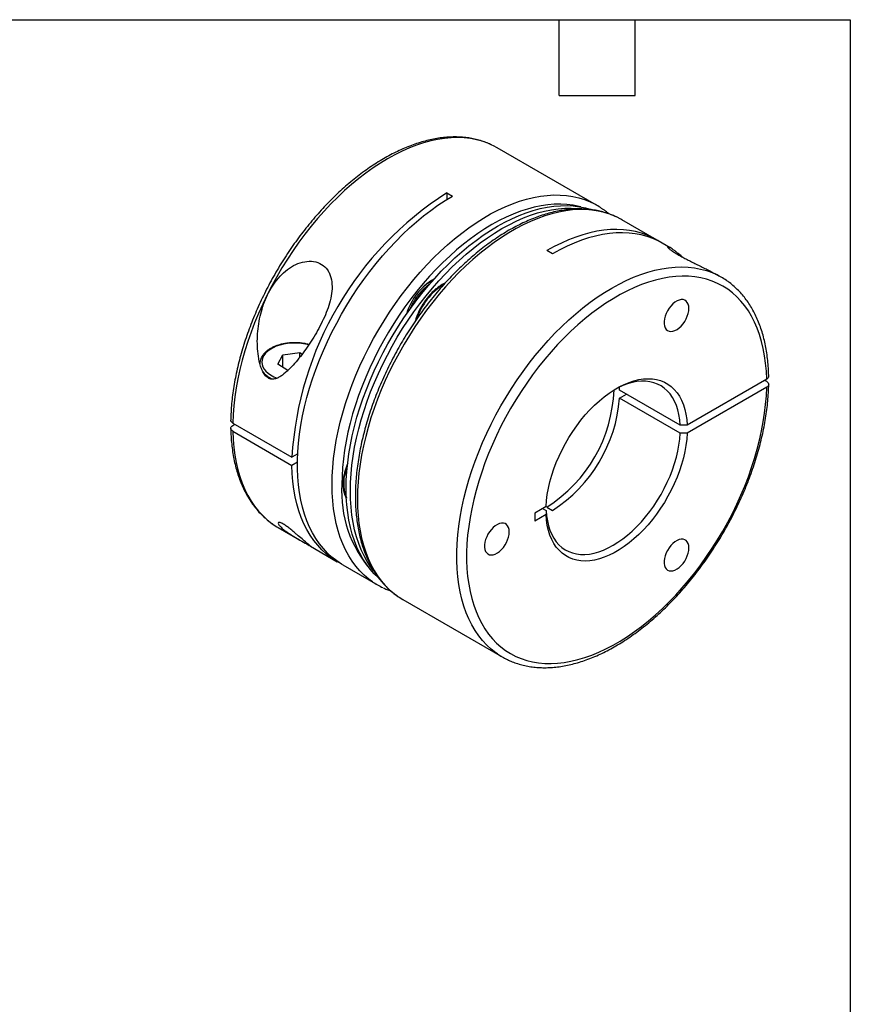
# Model space of a CAD drawing. Header units: millimetres. Extents: x 6 to 273, y 6 to 210.
# Tile 4 of 4: x 190 to 273, y 111 to 210. Entities that reach past the tile are written whole.
import ezdxf

# ---------------------------------------------------------------- set-up
doc = ezdxf.new("R2010")
doc.units = ezdxf.units.MM
doc.linetypes.add('SLD-Solid', pattern=[0])
doc.layers.add('TEXT', color=140, linetype='SLD-Solid', lineweight=25)

msp = doc.modelspace()

# ---------------------------------------------------------------- linework, layer by layer
for p, q in [((247.587, 190.931), (237.617, 196.687)), ((232.558, 192.169), (233.123, 191.842)), ((232.558, 192.169), (232.558, 191.504)), ((253.598, 187.462), (250.133, 189.462)), ((254.975, 186.666), (254.163, 187.135)), ((243.164, 186.046), (242.599, 186.372)), ((260.103, 183.706), (259.852, 183.851)), ((215.595, 174.964), (216.108, 175.919)), ((216.108, 175.919), (217.797, 176.141)), ((216.108, 174.645), (216.108, 175.919)), ((217.797, 176.141), (218.037, 175.991)), ((217.797, 175.679), (217.797, 176.141)), ((216.599, 174.338), (215.595, 174.964)), ((216.583, 174.349), (216.614, 174.353)), ((264.656, 173.468), (256.679, 168.863)), ((264.656, 173.223), (264.444, 173.346)), ((249.89, 172.373), (249.87, 172.676)), ((255.971, 168.863), (249.89, 172.373)), ((249.89, 171.557), (250.597, 171.965)), ((264.656, 172.651), (256.679, 168.046)), ((255.971, 168.046), (249.89, 171.557)), ((211.066, 169.064), (217.005, 165.635)), ((211.066, 168.819), (211.278, 168.942)), ((211.066, 168.248), (217.005, 164.819)), ((217.594, 165.975), (217.005, 165.635)), ((217.569, 165.144), (217.005, 164.819)), ((242.519, 160.688), (241.386, 160.034)), ((242.166, 160.485), (242.52, 160.28)), ((242.599, 160.631), (243.164, 160.304)), ((241.386, 160.034), (241.386, 159.218)), ((242.519, 159.872), (241.386, 159.218)), ((215.619, 158.581), (217.755, 157.348)), ((218.863, 156.708), (221.559, 155.152)), ((222.124, 154.825), (225.589, 152.825)), ((228.135, 151.356), (238.105, 145.6))]:
    msp.add_line(p, q)
at = {"flags": 128}
for points in [[(237.082, 196.967), (236.677, 197.144), (236.11, 197.346), (235.521, 197.505), (234.914, 197.62), (234.287, 197.69), (233.644, 197.717), (232.986, 197.7), (232.314, 197.639), (231.629, 197.533), (230.933, 197.384), (230.227, 197.191), (229.514, 196.956), (228.794, 196.677), (228.07, 196.357), (227.342, 195.996), (226.612, 195.595), (225.883, 195.154), (225.155, 194.674), (224.431, 194.157), (223.711, 193.603), (222.998, 193.015), (222.293, 192.393), (221.597, 191.738), (220.912, 191.052), (220.24, 190.336), (219.582, 189.593), (218.939, 188.824), (218.313, 188.029), (217.706, 187.212), (217.118, 186.374), (216.551, 185.517), (216.006, 184.642), (215.484, 183.752), (214.987, 182.848), (214.515, 181.933), (214.07, 181.009), (213.653, 180.077), (213.264, 179.14), (212.905, 178.199), (212.576, 177.257), (212.277, 176.316), (212.01, 175.378), (211.776, 174.445), (211.574, 173.519), (211.405, 172.602), (211.269, 171.696), (211.167, 170.803), (211.099, 169.925), (211.066, 169.064)], [(237.617, 196.687), (237.222, 196.899), (237.082, 196.967)], [(222.124, 154.825), (221.995, 154.902), (221.498, 155.231), (221.026, 155.601), (220.581, 156.011), (220.164, 156.461), (219.774, 156.948), (219.415, 157.473), (219.085, 158.034), (218.786, 158.63), (218.519, 159.26), (218.284, 159.921), (218.082, 160.613), (217.912, 161.335), (217.776, 162.084), (217.674, 162.859), (217.606, 163.658), (217.571, 164.479), (217.571, 165.322), (217.606, 166.183), (217.674, 167.061), (217.776, 167.954), (217.912, 168.86), (218.082, 169.777), (218.284, 170.703), (218.519, 171.636), (218.786, 172.574), (219.085, 173.514), (219.415, 174.456), (219.774, 175.396), (220.164, 176.333), (220.581, 177.265), (221.026, 178.189), (221.498, 179.104), (221.995, 180.007), (222.517, 180.897), (223.062, 181.771), (223.629, 182.628), (224.217, 183.466), (224.825, 184.282), (225.451, 185.076), (226.094, 185.845), (226.752, 186.588), (227.424, 187.303), (228.109, 187.988), (228.804, 188.643), (229.51, 189.265), (230.223, 189.853), (230.942, 190.406), (231.667, 190.923), (232.394, 191.402), (233.123, 191.842)], [(221.032, 162.898), (221.049, 163.75), (221.1, 164.619), (221.186, 165.505), (221.305, 166.405), (221.458, 167.317), (221.644, 168.238), (221.862, 169.168), (222.114, 170.104), (222.397, 171.044), (222.711, 171.985), (223.056, 172.926), (223.43, 173.865), (223.834, 174.8), (224.265, 175.728), (224.724, 176.648), (225.208, 177.557), (225.718, 178.453), (226.252, 179.336), (226.808, 180.202), (227.386, 181.049), (227.984, 181.877), (228.6, 182.682), (229.235, 183.464), (229.886, 184.22), (230.551, 184.949), (231.23, 185.649), (231.92, 186.319), (232.621, 186.958), (233.33, 187.563), (234.047, 188.134), (234.769, 188.669), (235.495, 189.167), (236.224, 189.627), (236.953, 190.048), (237.682, 190.429), (238.408, 190.769), (239.13, 191.068), (239.846, 191.325), (240.556, 191.539), (241.256, 191.709), (241.947, 191.836), (242.626, 191.919), (243.291, 191.959), (243.942, 191.954), (244.576, 191.904), (245.193, 191.811), (245.791, 191.674), (246.369, 191.494), (246.925, 191.27), (247.064, 191.206)], [(246.001, 190.757), (245.82, 190.803), (245.226, 190.925), (244.614, 191.002), (243.985, 191.036), (243.34, 191.025), (242.681, 190.971), (242.009, 190.872), (241.327, 190.73), (240.634, 190.544), (239.934, 190.316), (239.227, 190.045), (238.515, 189.733), (237.8, 189.379), (237.083, 188.985), (236.367, 188.551), (235.652, 188.08), (234.94, 187.57), (234.233, 187.025), (233.532, 186.445), (232.84, 185.831), (232.157, 185.185), (231.486, 184.508), (230.827, 183.801), (230.182, 183.067), (229.553, 182.307), (228.94, 181.523), (228.347, 180.716), (227.773, 179.889), (227.22, 179.043), (226.69, 178.18), (226.183, 177.302), (225.701, 176.411), (225.244, 175.509), (224.815, 174.599), (224.413, 173.681), (224.04, 172.759), (223.696, 171.834), (223.383, 170.909), (223.101, 169.985), (222.85, 169.064), (222.632, 168.15), (222.446, 167.243), (222.294, 166.346), (222.175, 165.461), (222.09, 164.59), (222.039, 163.735), (222.022, 162.898)], [(224.483, 172.443), (224.86, 173.374), (225.265, 174.3), (225.699, 175.219), (226.159, 176.13), (226.646, 177.029), (227.158, 177.915), (227.693, 178.786), (228.251, 179.64), (228.83, 180.476), (229.43, 181.29), (230.048, 182.081), (230.683, 182.848), (231.333, 183.589), (231.999, 184.302), (232.677, 184.986), (233.366, 185.638), (234.065, 186.258), (234.772, 186.843), (235.485, 187.394), (236.204, 187.908), (236.926, 188.384), (237.649, 188.822), (238.372, 189.219), (239.094, 189.576), (239.813, 189.892), (240.526, 190.165), (241.233, 190.396), (241.932, 190.583), (242.621, 190.727), (243.299, 190.826), (243.964, 190.881), (244.615, 190.892), (245.25, 190.858), (245.868, 190.78), (246.467, 190.657), (247.047, 190.491), (247.069, 190.483)], [(249.582, 189.749), (249.471, 189.801), (248.914, 190.024), (248.337, 190.205), (247.739, 190.342), (247.122, 190.435), (246.487, 190.484), (245.837, 190.489), (245.171, 190.45), (244.493, 190.367), (243.802, 190.24), (243.101, 190.069), (242.392, 189.855), (241.675, 189.599), (240.953, 189.3), (240.227, 188.959), (239.499, 188.578), (238.769, 188.157), (238.041, 187.697), (237.314, 187.199), (236.592, 186.664), (235.876, 186.093), (235.166, 185.488), (234.466, 184.85), (233.775, 184.18), (233.097, 183.479), (232.431, 182.75), (231.781, 181.994), (231.146, 181.212), (230.529, 180.407), (229.931, 179.58), (229.353, 178.732), (228.797, 177.866), (228.264, 176.984), (227.754, 176.087), (227.269, 175.178), (226.811, 174.258), (226.379, 173.33), (225.976, 172.396), (225.601, 171.457), (225.257, 170.515), (224.942, 169.574), (224.659, 168.634), (224.408, 167.699), (224.189, 166.769), (224.003, 165.847), (223.85, 164.935), (223.731, 164.036), (223.646, 163.15), (223.595, 162.28), (223.578, 161.428), (223.595, 160.596), (223.646, 159.786), (223.731, 158.998), (223.85, 158.236), (224.003, 157.501), (224.189, 156.794), (224.408, 156.117), (224.659, 155.471), (224.942, 154.858), (225.257, 154.28), (225.601, 153.736), (225.976, 153.23), (226.379, 152.761), (226.811, 152.331), (227.269, 151.941), (227.643, 151.666)], [(224.907, 172.198), (225.284, 173.129), (225.689, 174.055), (226.123, 174.975), (226.584, 175.885), (227.07, 176.784), (227.582, 177.67), (228.117, 178.541), (228.675, 179.396), (229.255, 180.231), (229.854, 181.045), (230.472, 181.837), (231.107, 182.604), (231.758, 183.344), (232.423, 184.057), (233.101, 184.741), (233.79, 185.393), (234.489, 186.013), (235.196, 186.599), (235.91, 187.149), (236.628, 187.663), (237.35, 188.139), (238.073, 188.577), (238.797, 188.974), (239.518, 189.331), (240.237, 189.647), (240.95, 189.92), (241.657, 190.151), (242.356, 190.338), (243.046, 190.482), (243.724, 190.581), (244.389, 190.636), (245.04, 190.647), (245.675, 190.613), (246.209, 190.548)], [(250.133, 189.462), (250.004, 189.534), (249.582, 189.749)], [(253.877, 187.292), (253.727, 187.385), (253.205, 187.673), (252.66, 187.918), (252.093, 188.12), (251.505, 188.279), (250.897, 188.394), (250.271, 188.465), (249.629, 188.492), (248.97, 188.475), (248.298, 188.414), (247.613, 188.308), (246.918, 188.16), (246.213, 187.967), (245.499, 187.732), (244.78, 187.454), (244.055, 187.134), (243.328, 186.774), (242.599, 186.372)], [(254.163, 187.135), (253.775, 187.344), (253.23, 187.59), (252.662, 187.792), (252.074, 187.951), (251.466, 188.067), (250.84, 188.138), (250.197, 188.165), (249.539, 188.148), (248.866, 188.087), (248.181, 187.982), (247.485, 187.833), (246.78, 187.641), (246.066, 187.406), (245.346, 187.128), (244.622, 186.808), (243.894, 186.447), (243.164, 186.046)], [(237.629, 145.899), (237.48, 146.004), (237.008, 146.374), (236.563, 146.784), (236.145, 147.234), (235.756, 147.722), (235.396, 148.247), (235.066, 148.808), (234.768, 149.404), (234.5, 150.033), (234.265, 150.695), (234.062, 151.387), (233.893, 152.109), (233.757, 152.858), (233.655, 153.633), (233.586, 154.432), (233.552, 155.254), (233.552, 156.096), (233.586, 156.958), (233.655, 157.836), (233.757, 158.729), (233.893, 159.635), (234.062, 160.552), (234.265, 161.479), (234.5, 162.412), (234.768, 163.35), (235.066, 164.291), (235.396, 165.233), (235.756, 166.173), (236.145, 167.111), (236.563, 168.042), (237.008, 168.967), (237.48, 169.882), (237.978, 170.785), (238.5, 171.675), (239.045, 172.549), (239.612, 173.406), (240.201, 174.244), (240.809, 175.061), (241.435, 175.855), (242.078, 176.624), (242.736, 177.367), (243.409, 178.082), (244.093, 178.767), (244.789, 179.421), (245.495, 180.043), (246.208, 180.631), (246.928, 181.184), (247.653, 181.701), (248.38, 182.18), (249.11, 182.62), (249.839, 183.021), (250.567, 183.382), (251.291, 183.701), (252.011, 183.979), (252.724, 184.214), (253.429, 184.406), (254.125, 184.554), (254.81, 184.659), (255.482, 184.72), (256.14, 184.736), (256.783, 184.709), (257.409, 184.637), (258.017, 184.522), (258.605, 184.362), (259.172, 184.16), (259.553, 183.994)], [(264.656, 173.468), (264.622, 174.275), (264.554, 175.06), (264.453, 175.821), (264.317, 176.556), (264.148, 177.263), (263.947, 177.941), (263.712, 178.588), (263.446, 179.203), (263.148, 179.784), (262.82, 180.331), (262.462, 180.841), (262.074, 181.314), (261.659, 181.748), (261.216, 182.144), (260.746, 182.498), (260.252, 182.812), (259.733, 183.084), (259.191, 183.314), (258.628, 183.5), (258.044, 183.644), (257.441, 183.743), (256.82, 183.799), (256.183, 183.811), (255.531, 183.778), (254.865, 183.702), (254.188, 183.582), (253.5, 183.418), (252.803, 183.211), (252.099, 182.962), (251.39, 182.67), (250.676, 182.337), (249.96, 181.963), (249.243, 181.549), (248.527, 181.097), (247.813, 180.606), (247.104, 180.079), (246.4, 179.516), (245.703, 178.918), (245.015, 178.288), (244.337, 177.626), (243.672, 176.935), (243.02, 176.214), (242.382, 175.467), (241.761, 174.695), (241.158, 173.899), (240.574, 173.082), (240.011, 172.245), (239.469, 171.39), (238.95, 170.519), (238.455, 169.634), (237.986, 168.738), (237.542, 167.831), (237.126, 166.917), (236.739, 165.996), (236.38, 165.072), (236.052, 164.147), (235.754, 163.222), (235.487, 162.3), (235.253, 161.382), (235.051, 160.471), (234.882, 159.569), (234.746, 158.677), (234.644, 157.799), (234.576, 156.936), (234.542, 156.089), (234.542, 155.261), (234.576, 154.454), (234.644, 153.669), (234.746, 152.909), (234.882, 152.174), (235.051, 151.467), (235.253, 150.789), (235.487, 150.142), (235.754, 149.528), (236.052, 148.946), (236.38, 148.4), (236.739, 147.89), (237.126, 147.418), (237.542, 146.983), (237.986, 146.589), (238.455, 146.234), (238.95, 145.921), (239.469, 145.649), (240.011, 145.42), (240.574, 145.233), (241.158, 145.09), (241.761, 144.991), (242.382, 144.935), (243.02, 144.924), (243.672, 144.957), (244.337, 145.033), (245.015, 145.154), (245.703, 145.318), (246.4, 145.525), (247.104, 145.775), (247.813, 146.067), (248.527, 146.4), (249.243, 146.774), (249.96, 147.188), (250.676, 147.641), (251.39, 148.132), (252.099, 148.66), (252.803, 149.223), (253.5, 149.82), (254.188, 150.451), (254.865, 151.113), (255.531, 151.805), (256.183, 152.526), (256.82, 153.273), (257.441, 154.045), (258.044, 154.841), (258.628, 155.659), (259.191, 156.496), (259.733, 157.351), (260.252, 158.222), (260.746, 159.107), (261.216, 160.003), (261.659, 160.91), (262.074, 161.824), (262.462, 162.745), (262.82, 163.669), (263.148, 164.594), (263.446, 165.519), (263.712, 166.441), (263.947, 167.359), (264.148, 168.27), (264.317, 169.172), (264.453, 170.063), (264.554, 170.942), (264.622, 171.805), (264.656, 172.651)], [(256.847, 180.573), (256.829, 180.804), (256.776, 181.008), (256.69, 181.179), (256.572, 181.312), (256.427, 181.403), (256.258, 181.45), (256.071, 181.451), (255.87, 181.406), (255.662, 181.317), (255.452, 181.185), (255.247, 181.016), (255.052, 180.813), (254.874, 180.583), (254.716, 180.332), (254.584, 180.067), (254.482, 179.796), (254.412, 179.527), (254.376, 179.268), (254.376, 179.026), (254.412, 178.807), (254.482, 178.619), (254.584, 178.467), (254.716, 178.354), (254.874, 178.285), (255.052, 178.261), (255.247, 178.283), (255.452, 178.35), (255.662, 178.461), (255.87, 178.612), (256.071, 178.799), (256.258, 179.016), (256.427, 179.258), (256.572, 179.517), (256.69, 179.785), (256.776, 180.056), (256.829, 180.321), (256.847, 180.573)], [(218.694, 176.908), (218.547, 176.946), (218.163, 177.022), (217.765, 177.07), (217.36, 177.09), (216.954, 177.081), (216.553, 177.043), (216.163, 176.978), (215.791, 176.884), (215.44, 176.766), (215.118, 176.623), (214.828, 176.458), (214.576, 176.274), (214.365, 176.074), (214.198, 175.86), (214.078, 175.636), (214.006, 175.405), (213.984, 175.171), (214.013, 174.937), (214.09, 174.707), (214.216, 174.484), (214.389, 174.272), (214.606, 174.073), (214.863, 173.891)], [(215.06, 173.463), (215.015, 173.484), (214.716, 173.65)], [(242.519, 160.688), (242.562, 161.29), (242.64, 161.907), (242.752, 162.536), (242.899, 163.174), (243.08, 163.819), (243.293, 164.466), (243.538, 165.112), (243.812, 165.755), (244.116, 166.391), (244.448, 167.017), (244.805, 167.629), (245.186, 168.226), (245.589, 168.802), (246.012, 169.357), (246.453, 169.887), (246.91, 170.389), (247.38, 170.861), (247.862, 171.301), (248.352, 171.706), (248.848, 172.074), (249.348, 172.403), (249.85, 172.693), (250.35, 172.941), (250.846, 173.145), (251.336, 173.306), (251.818, 173.423), (252.288, 173.494), (252.745, 173.519), (253.186, 173.499), (253.609, 173.432), (254.012, 173.321), (254.393, 173.165), (254.75, 172.964), (255.082, 172.721), (255.386, 172.436), (255.661, 172.111), (255.905, 171.747), (256.118, 171.346), (256.299, 170.91), (256.446, 170.441), (256.558, 169.942), (256.636, 169.415), (256.679, 168.863)], [(255.971, 168.863), (255.928, 169.398), (255.85, 169.907), (255.738, 170.389), (255.591, 170.841), (255.412, 171.26), (255.2, 171.644), (254.957, 171.991), (254.684, 172.299), (254.383, 172.567), (254.055, 172.793), (253.702, 172.976), (253.325, 173.115), (252.927, 173.209), (252.51, 173.259), (252.076, 173.263), (251.628, 173.221), (251.166, 173.135), (250.695, 173.004), (250.216, 172.828), (249.732, 172.61), (249.419, 172.447)], [(225.685, 153.527), (225.265, 153.934), (224.86, 154.392), (224.483, 154.888), (224.136, 155.421), (223.82, 155.99), (223.535, 156.594), (223.282, 157.23), (223.062, 157.899), (222.875, 158.598), (222.721, 159.326), (222.601, 160.081), (222.515, 160.861), (222.463, 161.664), (222.446, 162.49), (222.463, 163.335), (222.515, 164.198), (222.601, 165.077), (222.721, 165.971), (222.875, 166.876), (223.062, 167.791), (223.282, 168.714), (223.535, 169.643), (223.82, 170.576), (224.136, 171.51), (224.483, 172.443)], [(225.21, 154.238), (224.907, 154.643), (224.56, 155.176), (224.244, 155.745), (223.959, 156.349), (223.707, 156.985), (223.486, 157.654), (223.299, 158.353), (223.145, 159.081), (223.025, 159.836), (222.939, 160.616), (222.888, 161.419), (222.87, 162.245), (222.888, 163.09), (222.939, 163.953), (223.025, 164.832), (223.145, 165.726), (223.299, 166.631), (223.486, 167.546), (223.707, 168.469), (223.959, 169.398), (224.244, 170.331), (224.56, 171.265), (224.907, 172.198)], [(211.066, 168.248), (211.099, 167.425), (211.167, 166.626), (211.269, 165.85), (211.405, 165.101), (211.574, 164.379), (211.776, 163.686), (212.01, 163.024), (212.277, 162.394), (212.576, 161.797), (212.905, 161.236), (213.264, 160.71), (213.653, 160.222), (214.07, 159.772), (214.515, 159.361), (214.987, 158.99), (215.121, 158.896)], [(256.679, 168.046), (256.636, 167.445), (256.558, 166.828), (256.446, 166.199), (256.299, 165.56), (256.118, 164.916), (255.905, 164.269), (255.661, 163.622), (255.386, 162.98), (255.082, 162.344), (254.75, 161.718), (254.393, 161.105), (254.012, 160.509), (253.609, 159.932), (253.186, 159.378), (252.745, 158.848), (252.288, 158.346), (251.818, 157.874), (251.336, 157.434), (250.846, 157.029), (250.35, 156.661), (249.85, 156.331), (249.348, 156.042), (248.848, 155.794), (248.352, 155.589), (247.862, 155.428), (247.38, 155.312), (246.91, 155.241), (246.453, 155.216), (246.012, 155.236), (245.589, 155.302), (245.186, 155.414), (244.805, 155.57), (244.448, 155.77), (244.116, 156.013), (243.812, 156.299), (243.538, 156.624), (243.293, 156.988), (243.08, 157.389), (242.899, 157.825), (242.752, 158.294), (242.64, 158.793), (242.562, 159.32), (242.519, 159.872)], [(242.52, 160.28), (242.563, 159.745), (242.641, 159.235), (242.753, 158.753), (242.9, 158.302), (243.079, 157.883), (243.291, 157.499), (243.534, 157.152), (243.807, 156.844), (244.108, 156.576), (244.436, 156.35), (244.789, 156.167), (245.166, 156.028), (245.564, 155.933), (245.981, 155.884), (246.415, 155.88), (246.863, 155.921), (247.325, 156.008), (247.796, 156.139), (248.275, 156.315), (248.759, 156.533), (249.245, 156.794), (249.732, 157.095), (250.216, 157.435), (250.695, 157.813), (251.166, 158.226), (251.628, 158.672), (252.076, 159.149), (252.51, 159.654), (252.927, 160.185), (253.325, 160.738), (253.702, 161.312), (254.055, 161.903), (254.383, 162.508), (254.684, 163.123), (254.957, 163.746), (255.2, 164.374), (255.412, 165.002), (255.591, 165.629), (255.738, 166.249), (255.85, 166.861), (255.928, 167.461), (255.971, 168.046)], [(256.679, 168.863), (256.283, 168.863), (255.971, 168.863)], [(256.679, 168.046), (256.283, 168.046), (255.971, 168.046)], [(221.845, 154.995), (221.426, 155.231), (220.928, 155.56), (220.457, 155.931), (220.011, 156.342), (219.594, 156.792), (219.205, 157.28), (218.845, 157.806), (218.516, 158.367), (218.217, 158.964), (217.95, 159.594), (217.716, 160.256), (217.513, 160.949), (217.344, 161.671), (217.209, 162.421), (217.107, 163.197), (217.039, 163.996), (217.005, 164.819)], [(225.085, 153.144), (224.724, 153.411), (224.265, 153.801), (223.834, 154.231), (223.43, 154.699), (223.056, 155.206), (222.711, 155.749), (222.397, 156.328), (222.114, 156.941), (221.862, 157.586), (221.644, 158.263), (221.458, 158.97), (221.305, 159.706), (221.186, 160.468), (221.1, 161.255), (221.049, 162.066), (221.032, 162.898)], [(242.52, 160.28), (242.519, 160.052), (242.519, 159.872)], [(215.121, 158.896), (215.484, 158.661), (215.619, 158.581)], [(238.816, 158.142), (238.798, 158.373), (238.745, 158.577), (238.659, 158.748), (238.541, 158.881), (238.396, 158.973), (238.227, 159.019), (238.04, 159.02), (237.839, 158.975), (237.631, 158.886), (237.421, 158.755), (237.216, 158.585), (237.021, 158.382), (236.842, 158.152), (236.685, 157.901), (236.553, 157.636), (236.451, 157.366), (236.381, 157.097), (236.345, 156.837), (236.345, 156.595), (236.381, 156.377), (236.451, 156.188), (236.553, 156.036), (236.685, 155.923), (236.842, 155.854), (237.021, 155.83), (237.216, 155.852), (237.421, 155.92), (237.631, 156.031), (237.839, 156.182), (238.04, 156.368), (238.227, 156.586), (238.396, 156.827), (238.541, 157.086), (238.659, 157.355), (238.745, 157.625), (238.798, 157.89), (238.816, 158.142)], [(256.847, 156.53), (256.829, 156.761), (256.776, 156.965), (256.69, 157.136), (256.572, 157.269), (256.427, 157.36), (256.258, 157.407), (256.071, 157.408), (255.87, 157.363), (255.662, 157.274), (255.452, 157.142), (255.247, 156.973), (255.052, 156.77), (254.874, 156.54), (254.716, 156.289), (254.584, 156.024), (254.482, 155.753), (254.412, 155.484), (254.376, 155.225), (254.376, 154.983), (254.412, 154.764), (254.482, 154.576), (254.584, 154.424), (254.716, 154.311), (254.874, 154.242), (255.052, 154.218), (255.247, 154.24), (255.452, 154.308), (255.662, 154.418), (255.87, 154.569), (256.071, 154.756), (256.258, 154.973), (256.427, 155.215), (256.572, 155.474), (256.69, 155.742), (256.776, 156.013), (256.829, 156.278), (256.847, 156.53)], [(227.643, 151.666), (227.754, 151.591), (228.135, 151.356)]]:
    msp.add_lwpolyline(points, dxfattribs=at)
for centre, radius, start, end in [((250.83, 163.634), 33.884, 122.63385, 176.61421), ((243.915, 184.571), 7.345, 55.37684, 64.61083), ((256.431, 177.345), 7.345, 55.19909, 64.84697), ((234.295, 178.276), 6.051, 120.04503, 163.48378), ((235.753, 177.431), 6.568, 122.13173, 161.42733), ((232.565, 180.054), 3.581, 114.30893, 132.4364), ((234.406, 178.252), 5.86, 132.42373, 150.97311), ((215.929, 175.67), 2.356, 218.65666, 239.02048), ((216.754, 176.987), 3.627, 238.57388, 250.24617), ((234.79, 172.911), 14.553, 302.4527, 357.98395), ((235.212, 172.694), 14.723, 302.69501, 355.56735), ((226.287, 163.015), 4.088, 155.76081, 200.91437), ((233.875, 162.122), 11.879, 176.2545, 221.27231), ((229.261, 159.186), 7.345, 235.34917, 244.74114), ((241.777, 151.96), 7.344, 235.61717, 244.3978)]:
    msp.add_arc(centre, radius, start, end)
for points, knots in [([(237.047, 196.982), (236.904, 197.048), (236.584, 197.196), (236.065, 197.378), (235.493, 197.539), (234.904, 197.659), (234.298, 197.74), (233.676, 197.78), (233.041, 197.78), (232.392, 197.74), (231.731, 197.66), (231.06, 197.539), (230.38, 197.379), (229.693, 197.178), (229, 196.938), (228.302, 196.659), (227.601, 196.342), (226.899, 195.988), (226.197, 195.597), (225.496, 195.171), (224.798, 194.709), (224.104, 194.214), (223.415, 193.687), (222.733, 193.127), (222.059, 192.537), (221.394, 191.918), (220.74, 191.271), (220.097, 190.597), (219.468, 189.898), (218.852, 189.175), (218.252, 188.429), (217.668, 187.662), (217.102, 186.876), (216.555, 186.071), (216.027, 185.25), (215.52, 184.415), (215.035, 183.565), (214.573, 182.705), (214.134, 181.834), (213.719, 180.955), (213.33, 180.07), (212.967, 179.18), (212.63, 178.286), (212.321, 177.392), (212.04, 176.497), (211.787, 175.605), (211.564, 174.716), (211.37, 173.833), (211.207, 172.957), (211.074, 172.09), (210.971, 171.233), (210.9, 170.388), (210.87, 169.763), (210.862, 169.42), (210.861, 169.35)], [0, 0, 0, 0, 0.015412, 0.034484, 0.053586, 0.072736, 0.091944, 0.111219, 0.130563, 0.149976, 0.169452, 0.188986, 0.208567, 0.228187, 0.247838, 0.26751, 0.287198, 0.306895, 0.326596, 0.346297, 0.365995, 0.385689, 0.405377, 0.425059, 0.444734, 0.464402, 0.484064, 0.503719, 0.523369, 0.543013, 0.562653, 0.582289, 0.601922, 0.621552, 0.641181, 0.660808, 0.680435, 0.700062, 0.719691, 0.73932, 0.758953, 0.778588, 0.798227, 0.817871, 0.83752, 0.857174, 0.876836, 0.896504, 0.91618, 0.935865, 0.955557, 0.975257, 0.994965, 1, 1, 1, 1]), ([(249.545, 189.763), (249.427, 189.819), (249.134, 189.957), (248.641, 190.133), (248.072, 190.298), (247.484, 190.423), (246.88, 190.508), (246.26, 190.552), (245.626, 190.557), (244.979, 190.521), (244.319, 190.445), (243.649, 190.329), (242.97, 190.173), (242.284, 189.976), (241.591, 189.741), (240.894, 189.466), (240.193, 189.153), (239.491, 188.803), (238.789, 188.416), (238.088, 187.994), (237.389, 187.536), (236.695, 187.045), (236.005, 186.52), (235.322, 185.964), (234.647, 185.378), (233.981, 184.762), (233.326, 184.117), (232.682, 183.446), (232.051, 182.75), (231.434, 182.029), (230.832, 181.286), (230.247, 180.521), (229.679, 179.737), (229.129, 178.934), (228.6, 178.115), (228.09, 177.281), (227.603, 176.433), (227.138, 175.574), (226.696, 174.704), (226.279, 173.826), (225.887, 172.941), (225.52, 172.051), (225.181, 171.158), (224.869, 170.263), (224.585, 169.369), (224.329, 168.476), (224.103, 167.587), (223.906, 166.703), (223.739, 165.826), (223.602, 164.958), (223.497, 164.1), (223.422, 163.254), (223.379, 162.422), (223.367, 161.605), (223.387, 160.804), (223.439, 160.022), (223.523, 159.26), (223.638, 158.52), (223.785, 157.803), (223.963, 157.111), (224.172, 156.445), (224.412, 155.807), (224.683, 155.198), (224.983, 154.62), (225.311, 154.074), (225.668, 153.561), (226.051, 153.083), (226.461, 152.639), (226.896, 152.234), (227.28, 151.916), (227.529, 151.748), (227.615, 151.69)], [0, 0, 0, 0, 0.0095391, 0.0238253, 0.0381333, 0.0524752, 0.0668604, 0.0812951, 0.0957818, 0.11032, 0.1249064, 0.1395359, 0.1542021, 0.1688983, 0.1836178, 0.1983545, 0.213103, 0.2278589, 0.2426183, 0.2573781, 0.272136, 0.2868905, 0.3016409, 0.3163865, 0.331127, 0.3458625, 0.3605931, 0.3753189, 0.3900405, 0.4047581, 0.4194722, 0.4341834, 0.448892, 0.4635987, 0.478304, 0.4930085, 0.5077126, 0.5224169, 0.5371218, 0.5518279, 0.5665357, 0.5812457, 0.5959585, 0.6106747, 0.6253947, 0.6401192, 0.6548485, 0.6695831, 0.6843233, 0.6990695, 0.7138217, 0.72858, 0.7433441, 0.7581133, 0.7728869, 0.7876633, 0.8024401, 0.8172138, 0.8319808, 0.8467361, 0.8614741, 0.8761883, 0.8908717, 0.9055169, 0.9201173, 0.9346674, 0.9491638, 0.9636059, 0.9779965, 0.9923421, 1, 1, 1, 1]), ([(248.797, 190.069), (248.655, 190.19), (248.436, 190.375), (248.2, 190.534), (248.117, 190.59)], [0, 0, 0, 0, 0.648268, 1, 1, 1, 1]), ([(255.786, 186.077), (255.696, 186.15), (255.516, 186.296), (255.273, 186.475), (255.058, 186.62), (254.869, 186.729), (254.728, 186.787), (254.673, 186.776), (254.711, 186.704), (254.833, 186.584), (255.054, 186.413), (255.357, 186.209), (255.727, 185.985), (256.121, 185.763), (256.551, 185.535), (256.997, 185.307), (257.465, 185.075), (257.954, 184.835), (258.454, 184.589), (259.029, 184.3), (259.508, 184.051), (259.777, 183.891), (259.849, 183.848)], [0, 0, 0, 0, 0.050753, 0.101497, 0.153795, 0.206075, 0.26788, 0.33111, 0.382384, 0.43503, 0.486377, 0.539736, 0.583899, 0.629536, 0.67087, 0.713325, 0.756296, 0.800264, 0.848648, 0.898017, 0.972431, 1, 1, 1, 1]), ([(256.183, 185.732), (256.158, 185.756), (256.018, 185.883), (255.89, 185.99), (255.786, 186.077)], [0, 0, 0, 0, 0.183708, 1, 1, 1, 1]), ([(219.936, 179.015), (220.24, 179.618), (220.505, 180.232), (220.805, 181.185), (220.888, 181.51), (221.003, 182.148), (221.035, 182.465), (221.033, 183.09), (220.998, 183.387), (220.885, 183.809), (220.836, 183.946), (220.719, 184.201), (220.65, 184.321), (220.413, 184.657), (220.209, 184.85), (219.739, 185.134), (219.467, 185.231), (218.895, 185.32), (218.588, 185.314), (217.982, 185.209), (217.675, 185.109), (217.092, 184.838), (216.809, 184.665), (216.283, 184.267), (216.04, 184.044), (215.586, 183.557), (215.376, 183.291), (214.995, 182.737), (214.823, 182.447), (214.358, 181.545), (214.121, 180.916), (213.855, 179.946), (213.78, 179.619), (213.66, 178.954), (213.615, 178.618), (213.522, 177.613), (213.515, 176.943), (213.607, 175.938), (213.655, 175.601), (213.764, 175.106), (213.807, 174.944), (213.908, 174.625), (213.967, 174.467), (214.107, 174.168), (214.188, 174.026), (214.331, 173.839), (214.381, 173.782), (214.489, 173.679), (214.547, 173.634), (214.666, 173.56), (214.727, 173.531), (214.853, 173.489), (214.917, 173.476), (215.107, 173.459), (215.233, 173.475), (215.477, 173.543), (215.594, 173.594), (215.823, 173.717), (215.936, 173.789), (216.264, 174.026), (216.472, 174.209), (216.879, 174.604), (217.079, 174.819), (217.471, 175.268), (217.662, 175.501), (218.227, 176.226), (218.59, 176.739), (219.117, 177.558), (219.29, 177.841), (219.623, 178.418), (219.784, 178.713), (219.936, 179.015)], [0, 0, 0, 0, 0.0625, 0.0625, 0.09375, 0.09375, 0.125, 0.125, 0.15625, 0.15625, 0.171875, 0.171875, 0.1875, 0.1875, 0.21875, 0.21875, 0.25, 0.25, 0.28125, 0.28125, 0.3125, 0.3125, 0.34375, 0.34375, 0.375, 0.375, 0.40625, 0.40625, 0.4375, 0.4375, 0.5, 0.5, 0.53125, 0.53125, 0.5625, 0.5625, 0.625, 0.625, 0.65625, 0.65625, 0.671875, 0.671875, 0.6875, 0.6875, 0.703125, 0.703125, 0.710937, 0.710937, 0.71875, 0.71875, 0.726562, 0.726562, 0.734375, 0.734375, 0.75, 0.75, 0.765625, 0.765625, 0.78125, 0.78125, 0.8125, 0.8125, 0.84375, 0.84375, 0.875, 0.875, 0.9375, 0.9375, 0.96875, 0.96875, 1, 1, 1, 1]), ([(230.805, 182.981), (230.803, 182.98), (230.704, 182.921), (230.512, 182.772), (230.234, 182.534), (229.967, 182.264), (229.714, 181.97), (229.478, 181.654), (229.262, 181.319), (229.097, 181.024), (228.976, 180.778), (228.899, 180.612), (228.861, 180.511), (228.847, 180.474)], [0, 0, 0, 0, 0.002442, 0.122004, 0.241432, 0.360656, 0.47968, 0.598547, 0.717317, 0.836059, 0.901004, 0.963955, 1, 1, 1, 1]), ([(232.39, 183.117), (232.311, 183.08), (232.129, 182.993), (231.844, 182.814), (231.539, 182.589), (231.24, 182.332), (230.952, 182.046), (230.677, 181.735), (230.417, 181.4), (230.175, 181.047), (229.954, 180.678), (229.755, 180.297), (229.583, 179.908), (229.451, 179.565), (229.389, 179.353), (229.366, 179.272)], [0, 0, 0, 0, 0.061351, 0.142372, 0.223392, 0.30435, 0.385229, 0.466031, 0.546771, 0.627469, 0.708145, 0.788824, 0.869522, 0.950263, 1, 1, 1, 1]), ([(264.861, 173.755), (264.858, 173.895), (264.847, 174.303), (264.805, 174.963), (264.725, 175.727), (264.613, 176.469), (264.469, 177.188), (264.294, 177.883), (264.088, 178.552), (263.851, 179.193), (263.583, 179.804), (263.287, 180.386), (262.961, 180.935), (262.607, 181.451), (262.226, 181.933), (261.819, 182.38), (261.386, 182.789), (260.998, 183.114), (260.745, 183.288), (260.653, 183.351)], [0, 0, 0, 0, 0.033115, 0.095854, 0.158605, 0.221345, 0.284058, 0.346724, 0.409319, 0.471816, 0.534184, 0.596394, 0.658417, 0.720227, 0.78181, 0.843163, 0.904295, 0.965232, 1, 1, 1, 1]), ([(218.715, 176.945), (218.705, 176.948), (218.579, 176.986), (218.32, 177.037), (217.942, 177.095), (217.554, 177.126), (217.164, 177.131), (216.775, 177.11), (216.392, 177.063), (216.019, 176.992), (215.663, 176.896), (215.325, 176.777), (215.012, 176.636), (214.725, 176.473), (214.471, 176.291), (214.251, 176.091), (214.07, 175.876), (213.93, 175.648), (213.837, 175.412), (213.787, 175.197), (213.789, 175.061), (213.789, 175.007)], [0, 0, 0, 0, 0.0048477, 0.0613148, 0.1177212, 0.1740858, 0.2304308, 0.2867802, 0.3431521, 0.3995699, 0.4560586, 0.5126417, 0.5693375, 0.626152, 0.6830648, 0.739979, 0.7967033, 0.8529687, 0.908491, 0.9631303, 1, 1, 1, 1]), ([(264.853, 173.759), (264.853, 173.727), (264.853, 173.649), (264.775, 173.547), (264.69, 173.49), (264.656, 173.468)], [0, 0, 0, 0, 0.298779, 0.72155, 1, 1, 1, 1]), ([(264.656, 173.223), (264.722, 173.185), (264.773, 173.141), (264.843, 173.043), (264.861, 172.99), (264.861, 172.832), (264.787, 172.727), (264.656, 172.651)], [0, 0, 0, 0, 0.25, 0.25, 0.5, 0.5, 1, 1, 1, 1]), ([(238.636, 145.323), (238.792, 145.251), (239.124, 145.097), (239.658, 144.909), (240.229, 144.748), (240.819, 144.628), (241.424, 144.548), (242.046, 144.507), (242.682, 144.507), (243.33, 144.547), (243.991, 144.627), (244.662, 144.748), (245.342, 144.909), (246.029, 145.109), (246.722, 145.349), (247.42, 145.628), (248.121, 145.945), (248.823, 146.299), (249.525, 146.69), (250.226, 147.116), (250.924, 147.578), (251.618, 148.073), (252.307, 148.6), (252.989, 149.16), (253.663, 149.75), (254.328, 150.369), (254.982, 151.016), (255.625, 151.69), (256.255, 152.389), (256.87, 153.112), (257.47, 153.858), (258.054, 154.625), (258.62, 155.411), (259.167, 156.216), (259.695, 157.037), (260.202, 157.873), (260.687, 158.722), (261.149, 159.582), (261.588, 160.453), (262.003, 161.332), (262.392, 162.217), (262.756, 163.107), (263.092, 164.001), (263.401, 164.896), (263.682, 165.79), (263.935, 166.682), (264.158, 167.571), (264.352, 168.454), (264.515, 169.33), (264.648, 170.198), (264.751, 171.054), (264.822, 171.899), (264.852, 172.524), (264.86, 172.867), (264.861, 172.937)], [0, 0, 0, 0, 0.016798, 0.035843, 0.054918, 0.074041, 0.093222, 0.11247, 0.131787, 0.151172, 0.170621, 0.190127, 0.209681, 0.229273, 0.248896, 0.268541, 0.288201, 0.30787, 0.327543, 0.347217, 0.366888, 0.386554, 0.406214, 0.425868, 0.445515, 0.465156, 0.48479, 0.504417, 0.52404, 0.543656, 0.563269, 0.582877, 0.602482, 0.622085, 0.641686, 0.661285, 0.680885, 0.700485, 0.720085, 0.739687, 0.759292, 0.7789, 0.798511, 0.818127, 0.837748, 0.857376, 0.877009, 0.89665, 0.916298, 0.935955, 0.955619, 0.975292, 0.994972, 1, 1, 1, 1]), ([(211.066, 169.064), (211.017, 169.099), (210.918, 169.17), (210.857, 169.276), (210.867, 169.338), (210.87, 169.354)], [0, 0, 0, 0, 0.423492, 0.846982, 1, 1, 1, 1]), ([(211.066, 168.248), (211, 168.285), (210.949, 168.33), (210.879, 168.428), (210.861, 168.48), (210.861, 168.639), (210.935, 168.744), (211.066, 168.819)], [0, 0, 0, 0, 0.25, 0.25, 0.5, 0.5, 1, 1, 1, 1]), ([(210.861, 168.532), (210.864, 168.392), (210.875, 167.984), (210.917, 167.325), (210.997, 166.56), (211.109, 165.818), (211.253, 165.099), (211.428, 164.404), (211.634, 163.735), (211.871, 163.094), (212.139, 162.483), (212.436, 161.901), (212.761, 161.352), (213.115, 160.836), (213.496, 160.354), (213.903, 159.907), (214.336, 159.498), (214.731, 159.167), (214.992, 158.988), (215.092, 158.92)], [0, 0, 0, 0, 0.03302, 0.09558, 0.158153, 0.220714, 0.283248, 0.345735, 0.408152, 0.47047, 0.532661, 0.594693, 0.656538, 0.718173, 0.77958, 0.840758, 0.901716, 0.962479, 1, 1, 1, 1]), ([(222.61, 165.037), (222.59, 164.991), (222.512, 164.815), (222.406, 164.505), (222.291, 164.111), (222.209, 163.722), (222.156, 163.341), (222.135, 162.972), (222.146, 162.618), (222.189, 162.283), (222.266, 161.972), (222.362, 161.707), (222.447, 161.561), (222.483, 161.498)], [0, 0, 0, 0, 0.035169, 0.133785, 0.232488, 0.331305, 0.43026, 0.529367, 0.628619, 0.727967, 0.82725, 0.926223, 1, 1, 1, 1]), ([(218.451, 157.067), (218.579, 156.961), (218.687, 156.874), (218.854, 156.74), (218.914, 156.693), (218.946, 156.661), (218.919, 156.675), (218.775, 156.76), (218.711, 156.797), (218.547, 156.893), (218.45, 156.949), (218.12, 157.138), (217.864, 157.284), (217.496, 157.498), (217.378, 157.567), (217.15, 157.704), (217.04, 157.771), (216.732, 157.965), (216.55, 158.088), (216.233, 158.318), (216.098, 158.426), (215.879, 158.626), (215.794, 158.717), (215.672, 158.881), (215.636, 158.954), (215.633, 159.061), (215.664, 159.098), (215.802, 159.084), (215.864, 159.066), (216.025, 158.995), (216.125, 158.939), (216.288, 158.836), (216.345, 158.797), (216.459, 158.718), (216.516, 158.676), (216.687, 158.548), (216.799, 158.459), (217.014, 158.285), (217.119, 158.198), (217.319, 158.03), (217.415, 157.948), (217.692, 157.711), (217.866, 157.562), (218.18, 157.294), (218.323, 157.173), (218.451, 157.067)], [0, 0, 0, 0, 0.0625, 0.0625, 0.125, 0.125, 0.1875, 0.1875, 0.21875, 0.21875, 0.25, 0.25, 0.3125, 0.3125, 0.34375, 0.34375, 0.375, 0.375, 0.4375, 0.4375, 0.5, 0.5, 0.5625, 0.5625, 0.625, 0.625, 0.6875, 0.6875, 0.71875, 0.71875, 0.75, 0.75, 0.765625, 0.765625, 0.78125, 0.78125, 0.8125, 0.8125, 0.84375, 0.84375, 0.875, 0.875, 0.9375, 0.9375, 1, 1, 1, 1]), ([(226.163, 152.53), (226.285, 152.472), (226.532, 152.354), (226.793, 152.263), (226.925, 152.218)], [0, 0, 0, 0, 0.492791, 1, 1, 1, 1])]:
    msp.add_open_spline(points, degree=3, knots=knots)
at = {"layer": 'TEXT'}
for p, q in [((6.35, 209.55), (273.05, 209.55)), ((243.84, 201.93), (243.84, 209.55)), ((251.46, 201.93), (251.46, 209.55)), ((273.05, 209.55), (273.05, 6.35)), ((243.84, 201.93), (251.46, 201.93))]:
    msp.add_line(p, q, dxfattribs=at)

doc.saveas('drawing.dxf')
